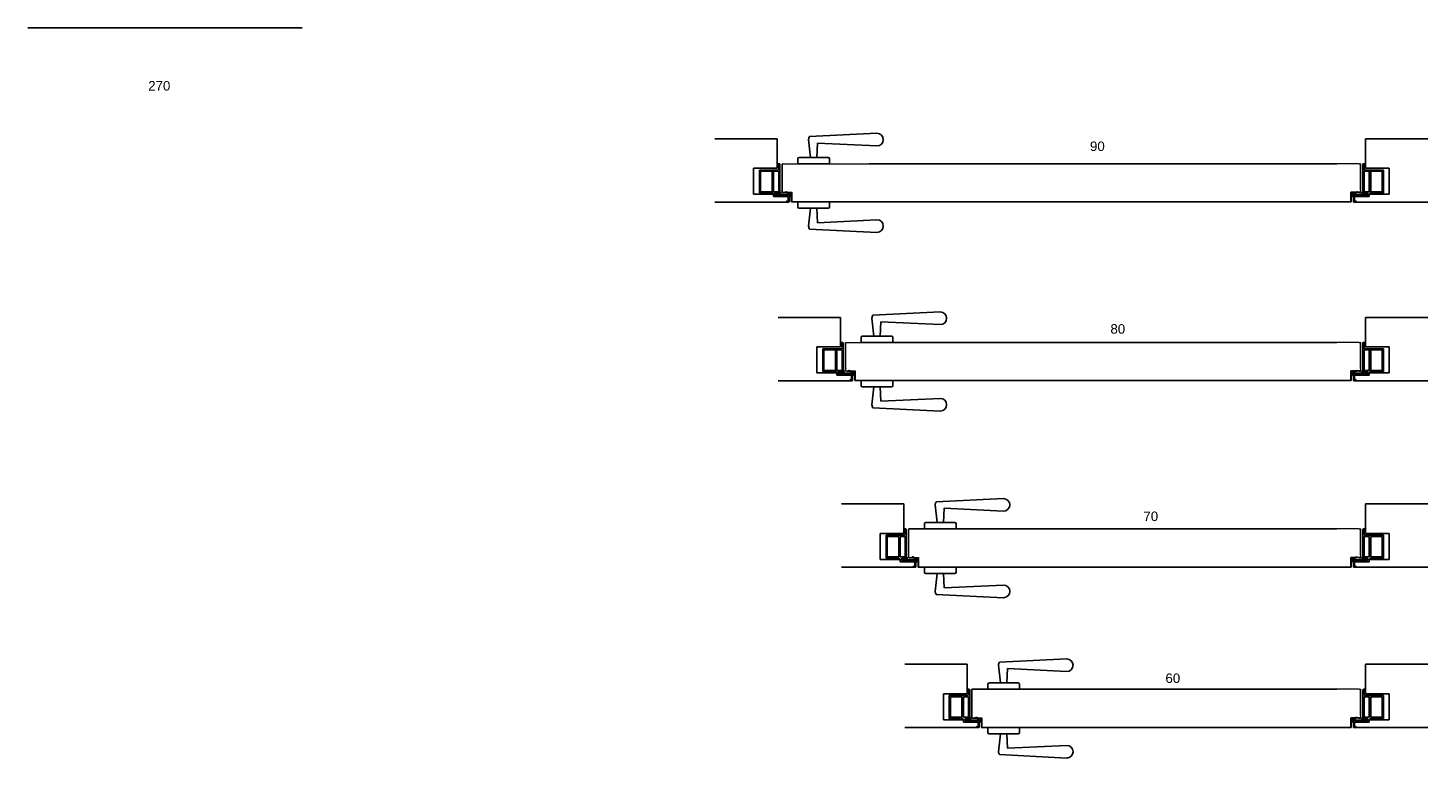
# Model space of a CAD drawing. Header units: millimetres. Extents: x -1562 to 173672, y 658 to 5957.
# Tile 24 of 44: x 11562 to 13773, y 658 to 1811. Entities that reach past the tile are written whole.
import ezdxf

# ---------------------------------------------------------------- set-up
doc = ezdxf.new("R2010")
doc.units = ezdxf.units.MM
doc.layers.add('blu', color=5, linetype='Continuous')
doc.layers.add('nero', color=7, linetype='Continuous')
doc.styles.get("Standard").update_dxf_attribs({"font": 'arial.ttf'})

# ---------------------------------------------------------------- blocks, each defined once
blk = doc.blocks.new('A$C39112CDF')
for p, q in [((0, 40.1), (0, 48.1)), ((0, 48.1), (50, 48.1)), ((50, 48.1), (50, 40.1)), ((2, 38.1), (48, 38.1)), ((17, 10), (20, 38.1)), ((31, 15.4), (30, 38.1))]:
    blk.add_line(p, q)
at = {"color": 7, "ltscale": 0.5}
for p, q in [((17, 10), (17, 10)), ((18.5, 5.3), (124.8, 0)), ((31, 15.4), (124.8, 20)), ((134.8, 10), (134.8, 10))]:
    blk.add_line(p, q, dxfattribs=at)
for centre, start, end in [((2, 40.1), 180, 270), ((48, 40.1), 270, 0)]:
    blk.add_arc(centre, 2, start, end)
for centre, radius, start, end in [((25, 10), 8, 180, 215.7572), ((124.8, 10), 10, 0, 90), ((124.8, 10), 10, 270, 0)]:
    blk.add_arc(centre, radius, start, end, dxfattribs=at)
blk = doc.blocks.new('A$C65DE4E38')
at = {"layer": 'nero'}
h = blk.add_hatch(dxfattribs=at)
h.set_pattern_fill('AR-CONC', color=1, scale=0.1)
h.set_pattern_definition([(50, (-5898.259, -1725.366), (18.218467, -1.59391), [1.905, -20.955]), (355, (-5898.259, -1725.366), (-3.52434, 19.105685), [1.524, -16.76406]), (100.45144, (-5896.74, -1725.499), (14.694125, 17.511775), [1.619, -17.809024]), (46.1842, (-5898.26, -1720.286), (27.1079, -4.20423), [2.8575, -31.4325]), (96.63556, (-5896, -1720.636), (23.74041, 24.74261), [2.4285, -26.71356]), (351.18415, (-5898.26, -1720.286), (23.74041, 24.74261), [2.286, -25.14597]), (21, (-5895.719, -1721.556), (15.16144, -10.22652), [1.905, -20.955]), (326, (-5895.719, -1721.556), (6.1802, 18.418797), [1.524, -16.764]), (71.45144, (-5894.455, -1722.408), (21.34164, 8.192277), [1.619, -17.808994]), (37.5, (-5898.259, -1725.366), (0.30886, 8.455504), [0, -16.5608, 0, -17.018, 0, -16.8275]), (7.5, (-5898.259, -1725.366), (6.681966, 10.018057), [0, -9.7028, 0, -16.1798, 0, -6.4135]), (327.5, (-5903.923, -1725.366), (13.5590595, -0.5728744), [0, -6.35, 0, -19.812, 0, -26.289]), (317.5, (-5906.463, -1725.366), (14.812918, 2.54265), [0, -8.255, 0, -13.1572, 0, -18.669])])
h.paths.add_polyline_path([(7.8, 0.3), (7.6, 2, 0.382205), (7.4, 2.2), (0.5, 2.3), (0.5, 2.1, 0.127104), (3.8, 0.5, -1), (3.7, 0, -0.128759), (0.2, 1.7, -0.226312), (0, 2, -0.099471), (0.2, 3.7, -0.490276), (0.7, 4), (0.5, 2.8), (8.1, 2.7), (11.2, 2.8, -1.000012), (11.2, 2.1), (10.5, 0.8, -0.945741), (10.2, 0.9), (10.2, 0.9), (10.7, 2.1), (9.8, 2), (9.1, 0.7, -0.94573), (8.9, 0.8), (8.9, 0.8), (9.3, 2), (8.1, 1.9), (8.4, 0.1), (8.2, 0, -0.382231)])
for p, q in [((0.7, 4), (0.5, 2.8)), ((0.5, 2.8), (8.1, 2.7)), ((0.5, 2.3), (0.5, 2.1)), ((7.4, 2.2), (0.5, 2.3)), ((7.8, 0.3), (7.6, 2)), ((8.1, 2.7), (11.2, 2.8)), ((9.3, 2), (8.1, 1.9)), ((8.1, 1.9), (8.4, 0.1)), ((8.4, 0.1), (8.2, 0)), ((8.9, 0.8), (9.3, 2)), ((9.8, 2), (9.1, 0.7)), ((10.7, 2.1), (9.8, 2)), ((10.2, 0.9), (10.7, 2.1)), ((11.2, 2.1), (10.5, 0.8))]:
    blk.add_line(p, q, dxfattribs=at)
for centre, radius, start, end in [((4.1, 2.5), 4.14, 163.1874, 185.9097), ((0.4, 2), 0.4, 178.6174, 229.6122), ((0.6, 3.6), 0.4, 65.6936, 170.164), ((5.2, 7.7), 7.8, 229.6245, 258.9731), ((5.2, 7.7), 7.3, 229.9981, 258.973), ((3.8, 0.2), 0.25, 258.9745, 78.9715), ((7.4, 2), 0.2, 8.8959, 92.563), ((8.2, 0.4), 0.35, 188.9005, 272.5563), ((9, 0.8), 0.143, 159.3286, 332.5584), ((10.4, 0.8), 0.143, 159.3338, 332.5533), ((11.2, 2.5), 0.375, 272.557, 92.5582)]:
    blk.add_arc(centre, radius, start, end, dxfattribs=at)
blk = doc.blocks.new('A$C3B977A25')
for p, q in [((50.5, 29), (50.5, 0)), ((14.5, 21), (14.5, 0)), ((16.3, 20), (16.3, 1.8)), ((48.7, 20), (16.3, 20)), ((16.3, 1.8), (48.7, 1.8)), ((48.7, 1.8), (48.7, 20))]:
    blk.add_line(p, q)
at = {"layer": 'nero'}
for p, q in [((0, 46.3), (0, 43.5)), ((9.5, 47.3), (1, 47.3)), ((1.7, 43.5), (1.3, 45.5)), ((1.3, 45.5), (7.5, 45.5)), ((7.5, 45.5), (8.5, 44.5)), ((8.5, 44.5), (8.5, 22.5)), ((10.5, 24.9), (10.5, 46.3)), ((0.2, 43.3), (1.5, 43.3)), ((8.5, 22.5), (13, 22.5)), ((14.3, 24.9), (10.5, 24.9)), ((13, 22.5), (14.5, 21)), ((59.5, 32.3), (14.3, 32.3)), ((14.3, 32.3), (14.3, 24.9)), ((50.5, 29), (52, 30.5)), ((52, 30.5), (59.2, 30.5)), ((59.2, 30.5), (58.8, 28.5)), ((59, 28.3), (60.3, 28.3)), ((60.5, 28.5), (60.5, 31.3)), ((47.2, 0), (47.5, 0.2)), ((47.5, 0.2), (47.7, 0)), ((14.5, 0), (47.2, 0)), ((47.7, 0), (50.5, 0))]:
    blk.add_line(p, q, dxfattribs=at)
blk.add_lwpolyline([(47.9, 30.5, -0.414214), (48.7, 29.7), (48.7, 22.9, -0.414214), (47.9, 22.2), (17, 22.2, -0.414214), (16.3, 22.9), (16.3, 29.7, -0.414214), (17, 30.5)], format="xyb", close=True, dxfattribs=at)
for centre, radius, start, end in [((1, 46.3), 1, 90, 180), ((9.5, 46.3), 1, 0, 90), ((0.2, 43.5), 0.2, 180, 270.0003), ((1.5, 43.5), 0.2, 270.0003, 12.8042), ((59, 28.5), 0.2, 167.1958, 270), ((59.5, 31.3), 1, 360, 90), ((60.3, 28.5), 0.2, 270, 0)]:
    blk.add_arc(centre, radius, start, end, dxfattribs=at)
blk = doc.blocks.new('A$C752D6B92')
at = {"layer": 'nero'}
for p, q in [((58.2, 97.6), (58.2, 144.1)), ((157, 144.1), (58.2, 144.1)), ((58.2, 97.6), (70.7, 97.6)), ((70.7, 97.6), (83.2, 97.6)), ((83.2, 97.6), (95.7, 97.6)), ((95.7, 56.6), (95.7, 97.6)), ((43.2, 44.1), (43.2, 44.3)), ((95.7, 56.6), (64, 56.6)), ((104, 44.1), (43.2, 44.1)), ((104, 44.1), (157, 44.1))]:
    blk.add_line(p, q, dxfattribs=at)
at = {"layer": 'nero', "rotation": 90.00000000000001}
blk.add_blockref('A$C3B977A25', (86.5, 44.1), dxfattribs=at)
at = {"layer": 'nero', "xscale": -2, "yscale": 2, "zscale": 2, "rotation": 179.3419758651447}
blk.add_blockref('A$C65DE4E38', (37.4, 60.5), dxfattribs=at)

msp = doc.modelspace()

# ---------------------------------------------------------------- linework, layer by layer
at = {"layer": 'nero'}
for p, q in [((11561.7, 1811.2), (11995, 1811.2)), ((12890.7, 1596.8), (13629.1, 1596.8)), ((12767.9, 1551.4), (12767.9, 1536.4)), ((12768.4, 1551.9), (12768.4, 1536.4)), ((13651.4, 1551.9), (13651.4, 1536.4)), ((13651.9, 1551.4), (13651.9, 1536.4)), ((12767.9, 1536.4), (12890.7, 1536.4)), ((12890.7, 1536.4), (13629.1, 1536.4)), ((13651.9, 1536.4), (13629.1, 1536.4)), ((12890.7, 1314.6), (13629.1, 1314.6)), ((12867.9, 1269.2), (12867.9, 1254.2)), ((12868.4, 1269.7), (12868.4, 1254.2)), ((13651.4, 1269.7), (13651.4, 1254.2)), ((13651.9, 1269.2), (13651.9, 1254.2)), ((12867.9, 1254.2), (12890.7, 1254.2)), ((12890.7, 1254.2), (13629.1, 1254.2)), ((13651.9, 1254.2), (13629.1, 1254.2)), ((12952.9, 1019.9), (13629.1, 1019.9)), ((12967.9, 974.5), (12967.9, 959.5)), ((12968.4, 975), (12968.4, 959.5)), ((13651.4, 975), (13651.4, 959.5)), ((13651.9, 974.5), (13651.9, 959.5)), ((12967.9, 959.5), (13629.1, 959.5)), ((12967.9, 959.5), (12990.7, 959.5)), ((13651.9, 959.5), (13629.1, 959.5)), ((13052.9, 766.6), (13629.1, 766.6)), ((13067.9, 721.2), (13067.9, 706.2)), ((13068.4, 721.7), (13068.4, 706.2)), ((13651.4, 721.7), (13651.4, 706.2)), ((13651.9, 721.2), (13651.9, 706.2)), ((13067.9, 706.2), (13629.1, 706.2)), ((13067.9, 706.2), (13090.7, 706.2)), ((13651.9, 706.2), (13629.1, 706.2))]:
    msp.add_line(p, q, dxfattribs=at)
at = {"layer": 'nero', "color": 7, "linetype": 'Continuous', "lineweight": 15}
for p, q in [((12752.9, 1596.8), (12890.7, 1596.8)), ((12752.9, 1551.4), (12752.9, 1596.8)), ((12753.4, 1551.4), (12753.4, 1596.8)), ((13664.6, 1596.8), (13629.1, 1596.8)), ((13664.6, 1596.8), (13666.9, 1596.8)), ((13666.4, 1555.3), (13666.4, 1596.8)), ((13666.9, 1551.4), (13666.9, 1596.8)), ((12752.9, 1551.4), (12768.4, 1551.4)), ((12753.4, 1551.9), (12768.4, 1551.9)), ((13666.4, 1551.9), (13651.4, 1551.9)), ((13664.6, 1551.4), (13651.4, 1551.4)), ((13664.6, 1551.4), (13666.9, 1551.4)), ((12852.9, 1314.6), (12890.7, 1314.6)), ((12852.9, 1269.2), (12852.9, 1314.6)), ((12853.4, 1269.2), (12853.4, 1314.6)), ((13664.6, 1314.6), (13629.1, 1314.6)), ((13664.6, 1314.6), (13666.9, 1314.6)), ((13666.4, 1273.1), (13666.4, 1314.6)), ((13666.9, 1269.2), (13666.9, 1314.6)), ((12855.3, 1269.2), (12852.9, 1269.2)), ((12853.4, 1269.7), (12868.4, 1269.7)), ((12855.3, 1269.2), (12868.4, 1269.2)), ((13666.4, 1269.7), (13651.4, 1269.7)), ((13664.6, 1269.2), (13651.4, 1269.2)), ((13664.6, 1269.2), (13666.9, 1269.2)), ((12952.9, 1019.9), (12990.7, 1019.9)), ((12952.9, 974.5), (12952.9, 1019.9)), ((12953.4, 974.5), (12953.4, 1019.9)), ((13664.6, 1019.9), (13629.1, 1019.9)), ((13664.6, 1019.9), (13666.9, 1019.9)), ((13666.4, 978.3), (13666.4, 1019.9)), ((13666.9, 974.5), (13666.9, 1019.9)), ((12952.9, 974.5), (12968.4, 974.5)), ((12953.4, 975), (12968.4, 975)), ((13666.4, 975), (13651.4, 975)), ((13664.6, 974.5), (13651.4, 974.5)), ((13664.6, 974.5), (13666.9, 974.5)), ((13052.9, 766.6), (13090.7, 766.6)), ((13052.9, 721.2), (13052.9, 766.6)), ((13053.4, 721.2), (13053.4, 766.6)), ((13664.6, 766.6), (13629.1, 766.6)), ((13664.6, 766.6), (13666.9, 766.6)), ((13666.4, 725.1), (13666.4, 766.6)), ((13666.9, 721.2), (13666.9, 766.6)), ((13052.9, 721.2), (13068.4, 721.2)), ((13053.4, 721.7), (13068.4, 721.7)), ((13666.4, 721.7), (13651.4, 721.7)), ((13664.6, 721.2), (13651.4, 721.2)), ((13664.6, 721.2), (13666.9, 721.2))]:
    msp.add_line(p, q, dxfattribs=at)
for centre, radius, start, end in [((13898.1, 1553.1), 231.7, 179.4696, 180.4302), ((12858.3, 1273.1), 4.91, 179.9814, 182.132), ((13898.1, 1270.9), 231.7, 179.4696, 180.4302), ((13898.1, 976.2), 231.7, 179.4696, 180.4302), ((13898.1, 723), 231.7, 179.4696, 180.4302)]:
    msp.add_arc(centre, radius, start, end, dxfattribs=at)

# ---------------------------------------------------------------- block references
at = {"xscale": -1, "rotation": 180}
for p in [(12777.9, 1644.9), (12877.9, 1362.7), (12977.9, 1068), (13077.9, 814.7)]:
    msp.add_blockref('A$C39112CDF', p, dxfattribs=at)
at = {"extrusion": (0, 0, -1), "xscale": -1, "zscale": -1}
for p in [(-12777.9, 1488.3), (-12877.9, 1206.1), (-12977.9, 911.3), (-13077.9, 658.1)]:
    msp.add_blockref('A$C39112CDF', p, dxfattribs=at)
at = {"layer": 'blu'}
for p in [(13616.2, 1492.2), (13616.2, 1210), (13616.2, 915.3), (13616.2, 662)]:
    msp.add_blockref('A$C752D6B92', p, dxfattribs=at)
at = {"layer": 'blu', "xscale": -1}
for p in [(12903.6, 1210), (13003.6, 915.3), (13103.6, 662)]:
    msp.add_blockref('A$C752D6B92', p, dxfattribs=at)
at = {"layer": 'nero', "color": 7, "linetype": 'Continuous', "lineweight": 15, "xscale": -1}
msp.add_blockref('A$C752D6B92', (12803.6, 1492.2), dxfattribs=at)

# ---------------------------------------------------------------- texts
at = {"layer": 'nero', "char_height": 15, "width": 96.113, "attachment_point": 1}
for s, insert in [('270', (11751.6, 1727.4)), ('90', (13239.3, 1631.9)), ('80', (13271.6, 1343.4)), ('70', (13323.7, 1047.4)), ('60', (13358.5, 791.6))]:
    msp.add_mtext(s, dxfattribs=dict(at, insert=insert))

doc.saveas('drawing.dxf')
